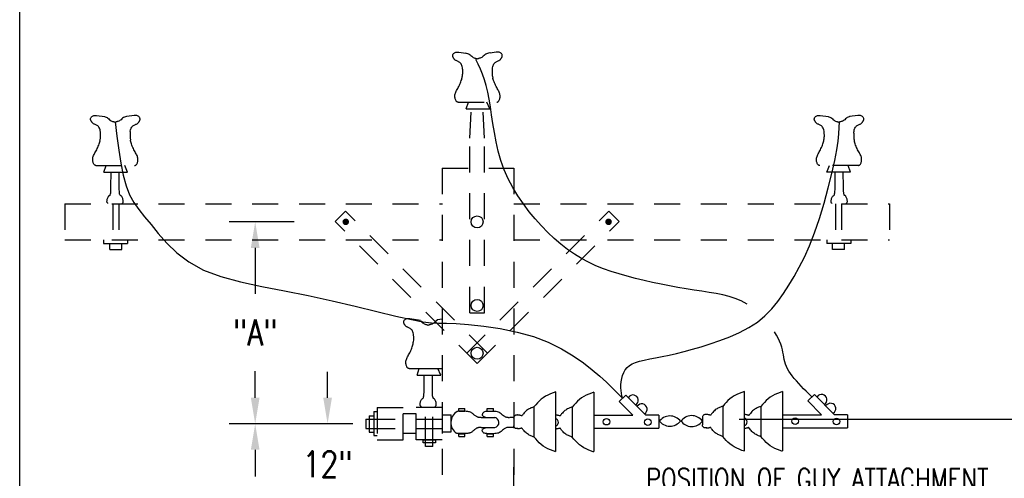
# Model space of a CAD drawing. Extents: x 0 to 7.1, y 0 to 9.85.
# Tile 2 of 6: x 0 to 4.73, y 2.63 to 4.83. Entities that reach past the tile are written whole.
import ezdxf

# ---------------------------------------------------------------- set-up
doc = ezdxf.new("R2010")
doc.units = 0
doc.header["$MEASUREMENT"] = 0
doc.linetypes.add('HIDDEN2', pattern=[0.1875, 0.125, -0.0625])
doc.layers.get('0').update_dxf_attribs({"color": 2, "linetype": 'CONTINUOUS'})
doc.layers.add('E-DETL', color=2, linetype='CONTINUOUS')
doc.layers.add('E-DETL-TEXT', color=3, linetype='CONTINUOUS')
doc.styles.add('ROMANS', font='ROMANS.SHX', dxfattribs={"width": 0.8})

msp = doc.modelspace()

# ---------------------------------------------------------------- linework, layer by layer
at = {"linetype": 'HIDDEN2'}
for centre, radius, start, end in [((1.9963, 4.5792), 0.1337, 347.9874, 4.135), ((0.2749, 4.2744), 0.1142, 346.4131, 8.3782), ((3.7696, 4.2732), 0.0989, 347.1229, 5.5076), ((4.1063, 4.2716), 0.0969, 172.2739, 195.4697)]:
    msp.add_arc(centre, radius, start, end, dxfattribs=at)
at = {"layer": 'E-DETL'}
for p, q in [((0, 0), (0, 9.8484)), ((3.4589, 2.9087), (4.9049, 2.9087)), ((2.3753, 2.5092), (2.3753, 2.6791))]:
    msp.add_line(p, q, dxfattribs=at)
at = {"layer": 'E-DETL', "linetype": 'HIDDEN2'}
for p, q in [((2.108, 4.4334), (2.2911, 4.4334)), ((2.146, 4.4011), (2.1569, 4.4328)), ((2.2599, 4.4011), (2.2465, 4.4337)), ((2.146, 4.4011), (2.2599, 4.4011)), ((2.1642, 4.26), (2.1722, 4.4011)), ((2.2345, 4.26), (2.2265, 4.4011)), ((2.1642, 3.4207), (2.1642, 4.26)), ((2.2345, 3.4207), (2.2345, 4.26)), ((0.3668, 4.1289), (0.5499, 4.1289)), ((0.4048, 4.0966), (0.4157, 4.1283)), ((0.5188, 4.0966), (0.5053, 4.1292)), ((4.0319, 4.1289), (3.8488, 4.1289)), ((3.8799, 4.0966), (3.8934, 4.1292)), ((3.9939, 4.0966), (3.983, 4.1283)), ((0.4048, 4.0966), (0.5188, 4.0966)), ((2.0306, 4.1164), (2.0306, 1.6316)), ((2.0306, 4.1164), (2.3753, 4.1164)), ((2.3753, 4.1164), (2.3753, 1.6316)), ((3.9939, 4.0966), (3.8799, 4.0966)), ((0.2178, 3.9441), (2.0323, 3.9441)), ((0.2178, 3.9441), (0.2178, 3.7718)), ((0.4475, 3.9441), (0.4475, 3.7718)), ((0.4762, 3.9441), (0.4762, 3.7718)), ((2.3754, 3.9441), (4.1809, 3.9441)), ((3.9225, 3.9441), (3.9225, 3.7718)), ((3.9512, 3.9441), (3.9512, 3.7718)), ((4.1809, 3.9441), (4.1809, 3.7718)), ((1.5169, 3.8588), (1.5666, 3.9086)), ((2.2491, 3.2261), (1.5666, 3.9086)), ((2.1496, 3.2261), (2.8321, 3.9086)), ((2.8321, 3.9086), (2.8818, 3.8588)), ((2.1993, 3.1764), (1.5169, 3.8588)), ((2.1993, 3.1764), (2.8818, 3.8588)), ((0.2178, 3.7718), (2.0323, 3.7718)), ((0.4034, 3.7718), (0.4034, 3.7537)), ((0.4034, 3.7537), (0.5182, 3.7537)), ((0.4328, 3.725), (0.4328, 3.7537)), ((0.4903, 3.725), (0.4903, 3.7537)), ((0.5182, 3.7718), (0.5182, 3.7537)), ((2.3754, 3.7718), (4.1809, 3.7718)), ((3.8805, 3.7718), (3.8805, 3.7537)), ((3.9953, 3.7537), (3.8805, 3.7537)), ((3.9084, 3.725), (3.9084, 3.7537)), ((3.9658, 3.725), (3.9658, 3.7537)), ((3.9953, 3.7718), (3.9953, 3.7537)), ((0.4328, 3.725), (0.4903, 3.725)), ((3.9658, 3.725), (3.9084, 3.725)), ((2.1642, 3.4207), (2.2345, 3.4207)), ((1.703, 2.9462), (1.703, 2.8307)), ((1.703, 2.9462), (1.7186, 2.9462)), ((1.7186, 2.966), (1.8436, 2.966)), ((1.7186, 2.966), (1.7186, 2.8098)), ((1.8436, 2.8098), (1.8436, 2.966)), ((1.9061, 2.8098), (1.9061, 2.966)), ((2.0311, 2.966), (1.9061, 2.966)), ((2.0311, 2.966), (2.0311, 2.8098)), ((1.9061, 2.9348), (1.8436, 2.9348)), ((1.9061, 2.841), (1.8436, 2.841)), ((1.703, 2.8307), (1.7186, 2.8307)), ((1.7186, 2.8098), (1.8436, 2.8098)), ((2.0311, 2.8098), (1.9061, 2.8098))]:
    msp.add_line(p, q, dxfattribs=at)
at = {"layer": 'E-DETL', "color": 4}
for p, q in [((1.8722, 3.153), (2.0306, 3.153)), ((1.9102, 3.1207), (1.9211, 3.1524)), ((2.0242, 3.1207), (2.0108, 3.1533)), ((1.9102, 3.1207), (2.0242, 3.1207)), ((2.5755, 3.0395), (2.5755, 2.754)), ((2.7608, 3.0395), (2.7608, 2.754)), ((3.4827, 3.0422), (3.4827, 2.7567)), ((3.668, 3.0422), (3.668, 2.7567)), ((2.882, 2.9943), (2.9133, 3.0255)), ((2.9483, 2.928), (2.882, 2.9943)), ((3.0108, 2.928), (2.9133, 3.0255)), ((3.7892, 2.997), (3.8204, 3.0283)), ((3.8555, 2.9307), (3.7892, 2.997)), ((3.918, 2.9307), (3.8204, 3.0283)), ((2.1105, 2.9475), (2.1105, 2.9607)), ((2.1105, 2.9607), (2.1405, 2.9607)), ((2.1105, 2.9475), (2.1405, 2.9475)), ((2.1405, 2.9475), (2.1405, 2.9607)), ((2.247, 2.9604), (2.2771, 2.9604)), ((2.247, 2.9471), (2.247, 2.9604)), ((2.247, 2.9471), (2.2771, 2.9471)), ((2.2771, 2.9471), (2.2771, 2.9604)), ((2.4724, 2.9683), (2.4724, 2.825)), ((2.6562, 2.9676), (2.6562, 2.8242)), ((3.3796, 2.971), (3.3796, 2.8277)), ((3.5633, 2.9703), (3.5633, 2.827)), ((1.6634, 2.9094), (1.6634, 2.8649)), ((1.6634, 2.9094), (1.68, 2.9094)), ((1.68, 2.9257), (1.68, 2.8477)), ((1.68, 2.9257), (1.703, 2.9257)), ((2.0311, 2.9303), (2.0738, 2.9303)), ((2.0738, 2.8478), (2.0738, 2.9303)), ((2.2185, 2.9171), (2.2406, 2.9171)), ((2.2406, 2.9171), (2.2852, 2.9171)), ((2.375, 2.9168), (2.3569, 2.9168)), ((2.3753, 2.9136), (2.3753, 2.8797)), ((2.7608, 2.928), (2.9483, 2.928)), ((3.0733, 2.928), (3.0108, 2.928)), ((3.0733, 2.928), (3.0733, 2.8655)), ((3.2824, 2.9164), (3.2824, 2.8824)), ((3.668, 2.9307), (3.8555, 2.9307)), ((3.9805, 2.9307), (3.918, 2.9307)), ((3.9805, 2.9307), (3.9805, 2.8682)), ((1.6634, 2.8649), (1.68, 2.8649)), ((1.68, 2.8477), (1.703, 2.8477)), ((2.0311, 2.8478), (2.0738, 2.8478)), ((2.2185, 2.8701), (2.2421, 2.8701)), ((2.2421, 2.8701), (2.2845, 2.8701)), ((2.3774, 2.8696), (2.3552, 2.8696)), ((2.7608, 2.8655), (3.0733, 2.8655)), ((3.668, 2.8682), (3.9805, 2.8682)), ((1.9505, 2.7785), (1.9505, 2.7955)), ((1.9868, 2.7785), (1.9868, 2.7955)), ((2.1105, 2.8395), (2.1405, 2.8395)), ((2.1105, 2.8263), (2.1105, 2.8395)), ((2.1105, 2.8263), (2.1405, 2.8263)), ((2.1405, 2.8263), (2.1405, 2.8395)), ((2.247, 2.8391), (2.2771, 2.8391)), ((2.247, 2.826), (2.247, 2.8391)), ((2.247, 2.826), (2.2771, 2.826)), ((2.2771, 2.826), (2.2771, 2.8391)), ((1.9868, 2.7785), (1.9505, 2.7785))]:
    msp.add_line(p, q, dxfattribs=at)
at = {"layer": 'E-DETL', "color": 4, "linetype": 'HIDDEN2'}
for p, q in [((1.9505, 2.7955), (1.9505, 2.966)), ((1.9868, 2.7955), (1.9868, 2.966)), ((1.68, 2.9094), (2.0311, 2.9094)), ((1.68, 2.8649), (2.0311, 2.8649))]:
    msp.add_line(p, q, dxfattribs=at)
at = {"layer": 'E-DETL', "linetype": 'HIDDEN2'}
for points in [[(2.1297, 4.5887), (2.1295, 4.5928), (2.1288, 4.5986), (2.1276, 4.604), (2.1261, 4.6088), (2.1242, 4.6132), (2.1219, 4.6171), (2.1193, 4.6204), (2.1164, 4.6231), (2.1134, 4.6254), (2.1103, 4.6273), (2.1072, 4.6289), (2.1042, 4.6302), (2.1014, 4.6315), (2.0988, 4.6327), (2.0964, 4.6338), (2.0943, 4.635), (2.0925, 4.6363), (2.0909, 4.6378), (2.0895, 4.6393), (2.0884, 4.6408), (2.0873, 4.6424), (2.0863, 4.644), (2.0853, 4.6456), (2.0843, 4.6472), (2.0835, 4.6489), (2.0828, 4.6507), (2.0822, 4.6527), (2.0819, 4.6549), (2.0818, 4.6573), (2.0822, 4.6598), (2.0829, 4.6623), (2.0841, 4.6647), (2.0859, 4.6668), (2.0881, 4.6688), (2.0908, 4.6704), (2.0937, 4.6718), (2.097, 4.6729), (2.1003, 4.6736), (2.1038, 4.674), (2.1073, 4.674), (2.1108, 4.6738), (2.1444, 4.6689)], [(2.1438, 4.6696), (2.1472, 4.669), (2.1522, 4.6677), (2.157, 4.6658), (2.1614, 4.6632), (2.1655, 4.66), (2.1693, 4.6567), (2.173, 4.6535), (2.1768, 4.6506), (2.1807, 4.6484), (2.1845, 4.6466), (2.1881, 4.6454), (2.1914, 4.6444), (2.1942, 4.6436), (2.1963, 4.6429), (2.1979, 4.6422), (2.1991, 4.6416), (2.2, 4.6411), (2.2008, 4.6405)], [(2.2612, 4.67), (2.2596, 4.6698), (2.2545, 4.669), (2.2494, 4.6677), (2.2446, 4.6658), (2.2402, 4.6632), (2.2362, 4.66), (2.2323, 4.6567), (2.2286, 4.6535), (2.2249, 4.6506), (2.221, 4.6484), (2.2172, 4.6466), (2.2135, 4.6454), (2.2102, 4.6444), (2.2075, 4.6436), (2.2053, 4.6429), (2.2037, 4.6422), (2.2025, 4.6416), (2.2016, 4.6411), (2.2008, 4.6405)], [(2.2724, 4.5945), (2.2729, 4.5986), (2.274, 4.604), (2.2756, 4.6088), (2.2775, 4.6132), (2.2798, 4.6171), (2.2824, 4.6204), (2.2852, 4.6231), (2.2883, 4.6254), (2.2914, 4.6273), (2.2945, 4.6289), (2.2975, 4.6302), (2.3003, 4.6315), (2.3029, 4.6327), (2.3052, 4.6338), (2.3073, 4.635), (2.3092, 4.6363), (2.3108, 4.6378), (2.3121, 4.6393), (2.3133, 4.6408), (2.3144, 4.6424), (2.3154, 4.644), (2.3164, 4.6456), (2.3173, 4.6472), (2.3182, 4.6489), (2.3189, 4.6507), (2.3195, 4.6527), (2.3198, 4.6549), (2.3198, 4.6573), (2.3195, 4.6598), (2.3188, 4.6623), (2.3175, 4.6647), (2.3158, 4.6668), (2.3135, 4.6688), (2.3109, 4.6704), (2.3079, 4.6718), (2.3047, 4.6729), (2.3013, 4.6736), (2.2978, 4.674), (2.2943, 4.674), (2.2909, 4.6738), (2.2614, 4.6695)], [(2.108, 4.4334), (2.1065, 4.4336), (2.1051, 4.4338), (2.1036, 4.4343), (2.1021, 4.435), (2.1007, 4.4362), (2.0991, 4.4379), (2.0976, 4.4402), (2.0962, 4.4429), (2.0949, 4.4459), (2.0938, 4.4493), (2.0929, 4.4529), (2.0924, 4.4567), (2.0921, 4.4607), (2.0922, 4.4647), (2.0927, 4.4688), (2.0936, 4.4729), (2.0949, 4.4771), (2.0965, 4.4813), (2.0985, 4.4855), (2.1007, 4.4899), (2.1031, 4.4945), (2.1058, 4.4992), (2.1085, 4.5041), (2.1113, 4.5091), (2.114, 4.5144), (2.1166, 4.5199), (2.119, 4.5255), (2.1213, 4.5312), (2.1232, 4.5367), (2.1249, 4.5422), (2.1262, 4.5474), (2.1273, 4.5525), (2.1273, 4.5529)], [(2.2937, 4.4334), (2.2952, 4.4336), (2.2966, 4.4338), (2.2981, 4.4343), (2.2995, 4.435), (2.301, 4.4362), (2.3025, 4.4379), (2.304, 4.4402), (2.3055, 4.4429), (2.3068, 4.4459), (2.3079, 4.4493), (2.3087, 4.4529), (2.3093, 4.4567), (2.3096, 4.4607), (2.3095, 4.4647), (2.309, 4.4688), (2.3081, 4.4729), (2.3068, 4.4771), (2.3051, 4.4813), (2.3032, 4.4855), (2.301, 4.4899), (2.2985, 4.4945), (2.2959, 4.4992), (2.2932, 4.5041), (2.2904, 4.5091), (2.2877, 4.5144), (2.2851, 4.5199), (2.2826, 4.5255), (2.2804, 4.5312), (2.2784, 4.5367), (2.2768, 4.5422), (2.2754, 4.5474), (2.2751, 4.5491)], [(0.388, 4.291), (0.3876, 4.2941), (0.3865, 4.2995), (0.3849, 4.3044), (0.383, 4.3088), (0.3807, 4.3126), (0.3781, 4.3159), (0.3752, 4.3187), (0.3722, 4.321), (0.3691, 4.3228), (0.366, 4.3244), (0.363, 4.3258), (0.3602, 4.327), (0.3576, 4.3282), (0.3552, 4.3294), (0.3531, 4.3306), (0.3513, 4.3319), (0.3497, 4.3333), (0.3483, 4.3348), (0.3472, 4.3364), (0.3461, 4.338), (0.3451, 4.3396), (0.3441, 4.3412), (0.3431, 4.3427), (0.3423, 4.3444), (0.3416, 4.3462), (0.341, 4.3482), (0.3407, 4.3505), (0.3407, 4.3529), (0.341, 4.3554), (0.3417, 4.3579), (0.3429, 4.3602), (0.3447, 4.3624), (0.3469, 4.3643), (0.3496, 4.366), (0.3525, 4.3674), (0.3558, 4.3684), (0.3592, 4.3691), (0.3626, 4.3695), (0.3661, 4.3696), (0.3696, 4.3694), (0.4089, 4.3636)], [(0.4082, 4.364), (0.4111, 4.3633), (0.4159, 4.3613), (0.4202, 4.3587), (0.4243, 4.3556), (0.4281, 4.3523), (0.4319, 4.349), (0.4356, 4.3462), (0.4395, 4.3439), (0.4433, 4.3422), (0.4469, 4.3409), (0.4502, 4.3399), (0.453, 4.3391), (0.4551, 4.3384), (0.4567, 4.3378), (0.4579, 4.3372), (0.4589, 4.3366), (0.4596, 4.3361)], [(0.5154, 4.3649), (0.5133, 4.3646), (0.5082, 4.3633), (0.5034, 4.3613), (0.499, 4.3587), (0.495, 4.3556), (0.4912, 4.3523), (0.4874, 4.349), (0.4837, 4.3462), (0.4798, 4.3439), (0.476, 4.3422), (0.4723, 4.3409), (0.4691, 4.3399), (0.4663, 4.3391), (0.4641, 4.3384), (0.4625, 4.3378), (0.4613, 4.3372), (0.4604, 4.3366), (0.4596, 4.3361)], [(0.5314, 4.2916), (0.5317, 4.2941), (0.5328, 4.2995), (0.5344, 4.3044), (0.5363, 4.3088), (0.5386, 4.3126), (0.5412, 4.3159), (0.5441, 4.3187), (0.5471, 4.321), (0.5502, 4.3228), (0.5533, 4.3244), (0.5563, 4.3258), (0.5591, 4.327), (0.5617, 4.3282), (0.564, 4.3294), (0.5662, 4.3306), (0.568, 4.3319), (0.5696, 4.3333), (0.5709, 4.3348), (0.5721, 4.3364), (0.5732, 4.338), (0.5742, 4.3396), (0.5752, 4.3412), (0.5761, 4.3427), (0.577, 4.3444), (0.5777, 4.3462), (0.5783, 4.3482), (0.5786, 4.3505), (0.5786, 4.3529), (0.5783, 4.3554), (0.5776, 4.3579), (0.5763, 4.3602), (0.5746, 4.3624), (0.5723, 4.3643), (0.5697, 4.366), (0.5667, 4.3674), (0.5635, 4.3684), (0.5601, 4.3691), (0.5566, 4.3695), (0.5531, 4.3696), (0.5497, 4.3694), (0.5144, 4.3642)], [(3.868, 4.2825), (3.8677, 4.2883), (3.867, 4.2941), (3.8659, 4.2995), (3.8643, 4.3044), (3.8624, 4.3088), (3.8601, 4.3126), (3.8575, 4.3159), (3.8546, 4.3187), (3.8516, 4.321), (3.8485, 4.3228), (3.8454, 4.3244), (3.8424, 4.3258), (3.8396, 4.327), (3.837, 4.3282), (3.8346, 4.3294), (3.8325, 4.3306), (3.8307, 4.3319), (3.8291, 4.3333), (3.8278, 4.3348), (3.8266, 4.3364), (3.8255, 4.338), (3.8245, 4.3396), (3.8235, 4.3412), (3.8226, 4.3427), (3.8217, 4.3444), (3.821, 4.3462), (3.8204, 4.3482), (3.8201, 4.3505), (3.8201, 4.3529), (3.8204, 4.3554), (3.8211, 4.3579), (3.8223, 4.3602), (3.8241, 4.3624), (3.8263, 4.3643), (3.829, 4.366), (3.832, 4.3674), (3.8352, 4.3684), (3.8386, 4.3691), (3.8421, 4.3695), (3.8456, 4.3696), (3.849, 4.3694), (3.8879, 4.3637)], [(3.8864, 4.3643), (3.8905, 4.3633), (3.8953, 4.3613), (3.8997, 4.3587), (3.9037, 4.3556), (3.9075, 4.3523), (3.9113, 4.349), (3.915, 4.3462), (3.9189, 4.3439), (3.9227, 4.3422), (3.9263, 4.3409), (3.9296, 4.3399), (3.9324, 4.3391), (3.9346, 4.3384), (3.9362, 4.3378), (3.9373, 4.3372), (3.9383, 4.3366), (3.9391, 4.3361)], [(3.9913, 4.3642), (3.9876, 4.3633), (3.9828, 4.3613), (3.9784, 4.3587), (3.9744, 4.3556), (3.9706, 4.3523), (3.9668, 4.349), (3.9631, 4.3462), (3.9592, 4.3439), (3.9554, 4.3422), (3.9518, 4.3409), (3.9485, 4.3399), (3.9457, 4.3391), (3.9436, 4.3384), (3.942, 4.3378), (3.9408, 4.3372), (3.9398, 4.3366), (3.9391, 4.3361)], [(4.0102, 4.2844), (4.0104, 4.2883), (4.0111, 4.2941), (4.0122, 4.2995), (4.0138, 4.3044), (4.0157, 4.3088), (4.018, 4.3126), (4.0206, 4.3159), (4.0235, 4.3187), (4.0265, 4.321), (4.0296, 4.3228), (4.0327, 4.3244), (4.0357, 4.3258), (4.0385, 4.327), (4.0411, 4.3282), (4.0435, 4.3294), (4.0456, 4.3306), (4.0474, 4.3319), (4.049, 4.3333), (4.0503, 4.3348), (4.0515, 4.3364), (4.0526, 4.338), (4.0536, 4.3396), (4.0546, 4.3412), (4.0555, 4.3427), (4.0564, 4.3444), (4.0571, 4.3462), (4.0577, 4.3482), (4.058, 4.3505), (4.058, 4.3529), (4.0577, 4.3554), (4.057, 4.3579), (4.0558, 4.3602), (4.054, 4.3624), (4.0518, 4.3643), (4.0491, 4.366), (4.0461, 4.3674), (4.0429, 4.3684), (4.0395, 4.3691), (4.036, 4.3695), (4.0325, 4.3696), (4.0291, 4.3694), (3.989, 4.3635)], [(0.3668, 4.1289), (0.3653, 4.1291), (0.3639, 4.1294), (0.3624, 4.1298), (0.361, 4.1306), (0.3595, 4.1318), (0.3579, 4.1335), (0.3564, 4.1357), (0.355, 4.1384), (0.3537, 4.1415), (0.3526, 4.1448), (0.3517, 4.1485), (0.3512, 4.1523), (0.3509, 4.1562), (0.351, 4.1603), (0.3515, 4.1644), (0.3524, 4.1685), (0.3537, 4.1726), (0.3553, 4.1768), (0.3573, 4.1811), (0.3595, 4.1855), (0.3619, 4.19), (0.3646, 4.1947), (0.3673, 4.1996), (0.3701, 4.2047), (0.3728, 4.21), (0.3754, 4.2154), (0.3778, 4.2211), (0.3801, 4.2267), (0.382, 4.2323), (0.3837, 4.2377), (0.385, 4.243), (0.3861, 4.2481)], [(0.5525, 4.1289), (0.554, 4.1291), (0.5554, 4.1294), (0.5569, 4.1298), (0.5583, 4.1306), (0.5598, 4.1318), (0.5613, 4.1335), (0.5628, 4.1357), (0.5643, 4.1384), (0.5656, 4.1415), (0.5667, 4.1448), (0.5675, 4.1485), (0.5681, 4.1523), (0.5684, 4.1562), (0.5683, 4.1603), (0.5678, 4.1644), (0.5669, 4.1685), (0.5656, 4.1726), (0.564, 4.1768), (0.562, 4.1811), (0.5598, 4.1855), (0.5573, 4.19), (0.5547, 4.1947), (0.552, 4.1996), (0.5492, 4.2047), (0.5465, 4.21), (0.5439, 4.2154), (0.5414, 4.2211), (0.5392, 4.2267), (0.5372, 4.2323), (0.5356, 4.2377), (0.5342, 4.243), (0.5332, 4.2481), (0.5329, 4.2501)], [(3.8462, 4.1289), (3.8447, 4.1291), (3.8433, 4.1294), (3.8418, 4.1298), (3.8404, 4.1306), (3.8389, 4.1318), (3.8374, 4.1335), (3.8358, 4.1357), (3.8344, 4.1384), (3.8331, 4.1415), (3.832, 4.1448), (3.8311, 4.1485), (3.8306, 4.1523), (3.8303, 4.1562), (3.8304, 4.1603), (3.8309, 4.1644), (3.8318, 4.1685), (3.8331, 4.1726), (3.8347, 4.1768), (3.8367, 4.1811), (3.8389, 4.1855), (3.8414, 4.19), (3.844, 4.1947), (3.8467, 4.1996), (3.8495, 4.2047), (3.8522, 4.21), (3.8548, 4.2154), (3.8572, 4.2211), (3.8595, 4.2267), (3.8615, 4.2323), (3.8631, 4.2377), (3.8645, 4.243), (3.8655, 4.2481), (3.8659, 4.2511)], [(4.0319, 4.1289), (4.0334, 4.1291), (4.0348, 4.1294), (4.0363, 4.1298), (4.0377, 4.1306), (4.0392, 4.1318), (4.0407, 4.1335), (4.0423, 4.1357), (4.0437, 4.1384), (4.045, 4.1415), (4.0461, 4.1448), (4.047, 4.1485), (4.0475, 4.1523), (4.0478, 4.1562), (4.0477, 4.1603), (4.0472, 4.1644), (4.0463, 4.1685), (4.045, 4.1726), (4.0434, 4.1768), (4.0414, 4.1811), (4.0392, 4.1855), (4.0367, 4.19), (4.0341, 4.1947), (4.0314, 4.1996), (4.0286, 4.2047), (4.0259, 4.21), (4.0233, 4.2154), (4.0209, 4.2211), (4.0186, 4.2267), (4.0166, 4.2323), (4.015, 4.2377), (4.0137, 4.243), (4.0129, 4.2465)], [(0.424, 3.9463), (0.4231, 3.9474), (0.4221, 3.9486), (0.4213, 3.9499), (0.4205, 3.9514), (0.42, 3.9531), (0.4197, 3.9551), (0.4196, 3.9575), (0.4198, 3.9601), (0.4203, 3.9631), (0.4211, 3.9663), (0.4221, 3.9698), (0.4233, 3.9734), (0.4247, 3.9767), (0.4262, 3.9796), (0.4277, 3.9818), (0.4292, 3.9832), (0.4307, 3.984), (0.4321, 3.9846), (0.4334, 3.9853), (0.4346, 3.9866), (0.4357, 3.9888), (0.4366, 3.9922), (0.4374, 3.9974), (0.438, 4.0046), (0.4385, 4.0143), (0.4388, 4.0268), (0.4396, 4.0966)], [(0.4932, 3.946), (0.4942, 3.9471), (0.4951, 3.9483), (0.496, 3.9496), (0.4967, 3.9511), (0.4972, 3.9528), (0.4975, 3.9548), (0.4976, 3.9572), (0.4974, 3.9598), (0.4969, 3.9628), (0.4962, 3.966), (0.4952, 3.9695), (0.4939, 3.9731), (0.4925, 3.9764), (0.491, 3.9793), (0.4895, 3.9815), (0.488, 3.9829), (0.4866, 3.9837), (0.4852, 3.9843), (0.4839, 3.985), (0.4827, 3.9863), (0.4816, 3.9885), (0.4806, 3.9919), (0.4799, 3.9971), (0.4792, 4.0043), (0.4787, 4.014), (0.4784, 4.0265), (0.4777, 4.0966)], [(3.9055, 3.946), (3.9045, 3.9471), (3.9036, 3.9483), (3.9027, 3.9496), (3.902, 3.9511), (3.9015, 3.9528), (3.9012, 3.9548), (3.9011, 3.9572), (3.9013, 3.9598), (3.9018, 3.9628), (3.9025, 3.966), (3.9035, 3.9695), (3.9048, 3.9731), (3.9062, 3.9764), (3.9076, 3.9793), (3.9092, 3.9815), (3.9107, 3.9829), (3.9121, 3.9837), (3.9135, 3.9843), (3.9148, 3.985), (3.916, 3.9863), (3.9171, 3.9885), (3.918, 3.9919), (3.9188, 3.9971), (3.9195, 4.0043), (3.92, 4.014), (3.9203, 4.0265), (3.921, 4.0966)], [(3.9747, 3.9463), (3.9756, 3.9474), (3.9766, 3.9486), (3.9774, 3.9499), (3.9782, 3.9514), (3.9787, 3.9531), (3.979, 3.9551), (3.979, 3.9575), (3.9788, 3.9601), (3.9784, 3.9631), (3.9776, 3.9663), (3.9766, 3.9698), (3.9754, 3.9734), (3.974, 3.9767), (3.9725, 3.9796), (3.971, 3.9818), (3.9695, 3.9832), (3.968, 3.984), (3.9666, 3.9846), (3.9653, 3.9853), (3.9641, 3.9866), (3.963, 3.9888), (3.9621, 3.9922), (3.9613, 3.9974), (3.9607, 4.0046), (3.9602, 4.0143), (3.9599, 4.0268), (3.9591, 4.0966)]]:
    msp.add_lwpolyline(points, dxfattribs=at)
at = {"layer": 'E-DETL'}
for points in [[(3.4972, 3.4624), (3.4691, 3.4781), (3.4404, 3.4902), (3.4108, 3.4995), (3.3801, 3.5069), (3.3479, 3.5131), (3.3141, 3.5188), (3.2788, 3.5244), (3.2421, 3.53), (3.204, 3.536), (3.1648, 3.5426), (3.1246, 3.55), (3.0837, 3.5581), (3.0426, 3.5669), (3.0015, 3.5763), (2.9608, 3.5861), (2.921, 3.5963), (2.8819, 3.6072), (2.8438, 3.619), (2.8065, 3.6321), (2.7702, 3.6469), (2.7348, 3.6635), (2.7002, 3.6821), (2.6665, 3.7028), (2.6335, 3.7255), (2.6013, 3.7505), (2.5696, 3.7776), (2.5387, 3.8069), (2.5083, 3.8382), (2.4787, 3.8716), (2.4498, 3.9068), (2.4217, 3.9439), (2.3948, 3.9827), (2.37, 4.023), (2.3476, 4.0649), (2.3284, 4.1082), (2.3128, 4.1527), (2.3003, 4.1978), (2.2902, 4.2429), (2.2821, 4.2873), (2.2752, 4.3304), (2.2689, 4.3716), (2.2629, 4.4106), (2.2568, 4.4472), (2.2502, 4.4813), (2.2428, 4.5127), (2.2343, 4.5412), (2.2248, 4.5675), (2.2146, 4.5921), (2.2041, 4.6157), (2.1935, 4.6389)], [(0.4597, 4.3381), (0.4675, 4.2698), (0.4759, 4.2032), (0.4856, 4.1401), (0.4972, 4.0822), (0.5114, 4.0314), (0.5286, 3.9885), (0.549, 3.9514), (0.5729, 3.9171), (0.6003, 3.8826), (0.6313, 3.8449), (0.6663, 3.8021), (0.7071, 3.7559), (0.7556, 3.7093), (0.8138, 3.6651), (0.8838, 3.6262), (0.9668, 3.5947), (1.0611, 3.5689), (1.1642, 3.5467), (1.2738, 3.5257), (1.3872, 3.5035), (1.5018, 3.4787), (1.6132, 3.4526), (1.717, 3.4274), (1.8085, 3.4052), (1.8831, 3.3883), (1.9383, 3.378), (1.9797, 3.373), (2.015, 3.3712), (2.0517, 3.3706), (2.0976, 3.369), (2.1582, 3.3647), (2.2307, 3.3569), (2.31, 3.3449), (2.3913, 3.3283), (2.4697, 3.3065), (2.5409, 3.2792), (2.6045, 3.2479), (2.6608, 3.2142), (2.7102, 3.1799), (2.7529, 3.1468), (2.7894, 3.116), (2.8209, 3.0875), (2.8486, 3.0607), (2.8737, 3.035), (2.8977, 3.0099)], [(2.8977, 3.0099), (2.8953, 3.0221), (2.8932, 3.0344), (2.8915, 3.0471), (2.8906, 3.0604), (2.8906, 3.0743), (2.8918, 3.089), (2.8944, 3.1041), (2.8983, 3.1189), (2.9038, 3.1331), (2.911, 3.1459), (2.92, 3.1571), (2.9311, 3.1667), (2.9447, 3.175), (2.961, 3.1821), (2.9803, 3.1883), (3.0029, 3.1938), (3.0287, 3.1989), (3.0572, 3.2042), (3.0883, 3.21), (3.1216, 3.2168), (3.157, 3.2247), (3.1944, 3.2341), (3.234, 3.2451), (3.2758, 3.2575), (3.32, 3.2717), (3.3664, 3.2877), (3.4138, 3.3058), (3.4606, 3.3263), (3.5053, 3.3497), (3.5465, 3.3763), (3.5829, 3.4063), (3.6153, 3.4394), (3.6445, 3.4753), (3.6715, 3.5134), (3.6973, 3.5534), (3.7228, 3.5951), (3.7479, 3.6397), (3.7728, 3.6885), (3.7973, 3.743), (3.8214, 3.8045), (3.8449, 3.8736), (3.8672, 3.947), (3.8875, 4.0207), (3.9049, 4.0907), (3.9188, 4.1529), (3.9286, 4.2043), (3.9349, 4.2462), (3.9385, 4.2809), (3.9404, 4.3109), (3.9415, 4.3385)], [(3.8069, 3.0185), (3.7941, 3.031), (3.7814, 3.0435), (3.7689, 3.056), (3.7568, 3.0684), (3.7451, 3.0807), (3.7339, 3.093), (3.7234, 3.1051), (3.7138, 3.1171), (3.7052, 3.129), (3.6976, 3.1406), (3.6914, 3.1521), (3.6862, 3.1633), (3.6821, 3.1745), (3.6787, 3.1856), (3.676, 3.1968), (3.6737, 3.208), (3.6716, 3.2194), (3.6694, 3.2312), (3.6667, 3.2434), (3.6633, 3.2562), (3.6588, 3.2696), (3.6532, 3.2837), (3.6464, 3.2984), (3.6381, 3.3138), (3.6282, 3.3297)]]:
    msp.add_lwpolyline(points, dxfattribs=at)
at = {"layer": 'E-DETL', "const_width": 0.0156}
for points in [[(1.5597, 3.8579, 1), (1.5753, 3.8579, 1)], [(2.8233, 3.8579, 1), (2.839, 3.8579, 1)]]:
    msp.add_lwpolyline(points, format="xyb", close=True, dxfattribs=at)
at = {"layer": 'E-DETL', "color": 4}
for points in [[(1.8936, 3.3135), (1.893, 3.3182), (1.8919, 3.3236), (1.8904, 3.3285), (1.8884, 3.3329), (1.8861, 3.3367), (1.8835, 3.34), (1.8807, 3.3428), (1.8776, 3.3451), (1.8745, 3.3469), (1.8714, 3.3485), (1.8684, 3.3499), (1.8656, 3.3511), (1.863, 3.3523), (1.8607, 3.3535), (1.8586, 3.3547), (1.8567, 3.356), (1.8552, 3.3574), (1.8538, 3.3589), (1.8526, 3.3605), (1.8516, 3.3621), (1.8505, 3.3637), (1.8495, 3.3652), (1.8486, 3.3668), (1.8477, 3.3685), (1.847, 3.3703), (1.8465, 3.3723), (1.8461, 3.3746), (1.8461, 3.377), (1.8464, 3.3795), (1.8472, 3.3819), (1.8484, 3.3843), (1.8501, 3.3865), (1.8524, 3.3884), (1.855, 3.3901), (1.858, 3.3915), (1.8612, 3.3925), (1.8646, 3.3932), (1.8681, 3.3936), (1.8716, 3.3937), (1.875, 3.3935), (1.9264, 3.3859)], [(1.9261, 3.3825), (1.9297, 3.3797), (1.9336, 3.3764), (1.9373, 3.3731), (1.9411, 3.3703), (1.9449, 3.368), (1.9487, 3.3663), (1.9524, 3.365), (1.9557, 3.364), (1.9584, 3.3632), (1.9606, 3.3625), (1.9622, 3.3619), (1.9634, 3.3613), (1.9643, 3.3607), (1.9651, 3.3602)], [(2.0089, 3.3872), (1.9956, 3.3754), (1.9937, 3.3739), (1.9919, 3.3724), (1.9901, 3.371), (1.9882, 3.3697), (1.9863, 3.3686), (1.9845, 3.3676), (1.9826, 3.3668), (1.9807, 3.366), (1.979, 3.3654), (1.9772, 3.3648), (1.9756, 3.3643), (1.9741, 3.3639), (1.9727, 3.3635), (1.9715, 3.3631), (1.9704, 3.3628), (1.9694, 3.3625), (1.9686, 3.3622), (1.9679, 3.3618), (1.9673, 3.3616), (1.9668, 3.3613), (1.9663, 3.361), (1.9659, 3.3607), (1.9655, 3.3604), (1.9651, 3.3602)], [(2.0306, 3.3903), (2.0089, 3.3872)], [(1.8722, 3.153), (1.8708, 3.1532), (1.8693, 3.1535), (1.8679, 3.1539), (1.8664, 3.1547), (1.8649, 3.1558), (1.8634, 3.1576), (1.8619, 3.1598), (1.8604, 3.1625), (1.8591, 3.1656), (1.858, 3.1689), (1.8572, 3.1726), (1.8566, 3.1764), (1.8564, 3.1803), (1.8565, 3.1844), (1.857, 3.1885), (1.8579, 3.1926), (1.8591, 3.1967), (1.8608, 3.2009), (1.8627, 3.2052), (1.8649, 3.2096), (1.8674, 3.2141), (1.87, 3.2188), (1.8728, 3.2237), (1.8755, 3.2288), (1.8782, 3.2341), (1.8808, 3.2395), (1.8833, 3.2452), (1.8855, 3.2508), (1.8875, 3.2564), (1.8892, 3.2618), (1.8905, 3.2671), (1.8915, 3.2722), (1.8923, 3.2773), (1.8929, 3.2826), (1.893, 3.2833)], [(1.9332, 2.966), (1.9285, 2.9715), (1.9276, 2.9727), (1.9267, 2.974), (1.926, 2.9755), (1.9254, 2.9772), (1.9251, 2.9792), (1.9251, 2.9816), (1.9253, 2.9842), (1.9258, 2.9872), (1.9265, 2.9904), (1.9275, 2.9939), (1.9288, 2.9975), (1.9301, 3.0008), (1.9316, 3.0037), (1.9332, 3.0059), (1.9347, 3.0073), (1.9361, 3.0081), (1.9375, 3.0087), (1.9388, 3.0094), (1.94, 3.0107), (1.9411, 3.0129), (1.942, 3.0163), (1.9428, 3.0215), (1.9435, 3.0287), (1.944, 3.0384), (1.9442, 3.1207)], [(1.9952, 2.966), (1.9996, 2.9712), (2.0006, 2.9724), (2.0014, 2.9737), (2.0022, 2.9751), (2.0027, 2.9769), (2.003, 2.9789), (2.003, 2.9813), (2.0028, 2.9839), (2.0024, 2.9869), (2.0016, 2.9901), (2.0006, 2.9936), (1.9994, 2.9972), (1.998, 3.0005), (1.9965, 3.0034), (1.995, 3.0056), (1.9935, 3.007), (1.992, 3.0078), (1.9906, 3.0084), (1.9893, 3.0091), (1.9881, 3.0104), (1.987, 3.0126), (1.9861, 3.016), (1.9853, 3.0212), (1.9847, 3.0284), (1.9842, 3.0381), (1.9839, 3.1207)], [(2.5771, 3.0402), (2.5644, 3.0355), (2.5519, 3.0306), (2.5398, 3.0252), (2.5282, 3.0193), (2.5173, 3.0126), (2.5073, 3.0049), (2.498, 2.9965), (2.4892, 2.9874), (2.4807, 2.978), (2.4724, 2.9683)], [(2.7608, 3.0395), (2.7482, 3.0348), (2.7357, 3.0298), (2.7236, 3.0245), (2.712, 3.0186), (2.7011, 3.0118), (2.6911, 3.0042), (2.6817, 2.9957), (2.6729, 2.9867), (2.6645, 2.9772), (2.6562, 2.9676)], [(3.4842, 3.043), (3.4715, 3.0382), (3.4591, 3.0333), (3.447, 3.028), (3.4354, 3.022), (3.4245, 3.0153), (3.4144, 3.0077), (3.4051, 2.9992), (3.3963, 2.9901), (3.3878, 2.9807), (3.3796, 2.971)], [(3.668, 3.0422), (3.6553, 3.0375), (3.6428, 3.0326), (3.6307, 3.0272), (3.6191, 3.0213), (3.6082, 3.0146), (3.5982, 3.0069), (3.5889, 2.9985), (3.5801, 2.9894), (3.5716, 2.9799), (3.5633, 2.9703)], [(2.2185, 2.9171), (2.2169, 2.9171), (2.2152, 2.9171), (2.2135, 2.9171), (2.2117, 2.9172), (2.2098, 2.9173), (2.2079, 2.9177), (2.2057, 2.9181), (2.2035, 2.9187), (2.2012, 2.9195), (2.1988, 2.9205), (2.1964, 2.9217), (2.1939, 2.9232), (2.1913, 2.9248), (2.1887, 2.9267), (2.1862, 2.9288), (2.1836, 2.931), (2.181, 2.9334), (2.1783, 2.9358), (2.1756, 2.9381), (2.1728, 2.9401), (2.1698, 2.9418), (2.1666, 2.9433), (2.1631, 2.9444), (2.1593, 2.9453), (2.1552, 2.946), (2.1507, 2.9466), (2.1458, 2.9469), (2.1406, 2.9472), (2.1351, 2.9473), (2.1293, 2.9474), (2.1235, 2.9474), (2.1177, 2.9473), (2.1121, 2.9472), (2.1071, 2.9469), (2.1028, 2.9464)], [(2.3552, 2.9167), (2.3529, 2.9166), (2.3505, 2.9166), (2.348, 2.9167), (2.3453, 2.917), (2.3425, 2.9176), (2.3393, 2.9186), (2.336, 2.9198), (2.3325, 2.9215), (2.3289, 2.9236), (2.3253, 2.9262), (2.3218, 2.9292), (2.3182, 2.9325), (2.3145, 2.9358), (2.3105, 2.9389), (2.3063, 2.9415), (2.3017, 2.9434), (2.2966, 2.9448), (2.2909, 2.9457), (2.2845, 2.9463), (2.2773, 2.9466), (2.2693, 2.9469), (2.261, 2.947), (2.2528, 2.9469), (2.2454, 2.9465), (2.2393, 2.9459), (2.2348, 2.9449), (2.2317, 2.9436), (2.2296, 2.942), (2.2281, 2.9402), (2.227, 2.9382), (2.2257, 2.936), (2.2246, 2.9338), (2.2239, 2.9315), (2.2237, 2.9293), (2.2243, 2.9272), (2.2259, 2.9252), (2.2284, 2.9234), (2.2315, 2.9217), (2.2351, 2.92), (2.2388, 2.9184)], [(2.4724, 2.9683), (2.4689, 2.9671), (2.4654, 2.9659), (2.4617, 2.9646), (2.458, 2.9631), (2.4541, 2.9613), (2.45, 2.9593), (2.4457, 2.9569), (2.4414, 2.9542), (2.4371, 2.9511), (2.4329, 2.9475), (2.4288, 2.9435), (2.4251, 2.9394), (2.4217, 2.9354), (2.4189, 2.9318), (2.4168, 2.929), (2.4155, 2.927), (2.4147, 2.9259), (2.4141, 2.9255), (2.4135, 2.9255), (2.4124, 2.9259), (2.4108, 2.9264), (2.4087, 2.927), (2.4062, 2.9277), (2.4037, 2.9283), (2.4013, 2.9288), (2.3992, 2.9291), (2.3973, 2.9294), (2.3956, 2.9295), (2.3941, 2.9296), (2.3926, 2.9296)], [(2.6562, 2.9676), (2.6527, 2.9664), (2.6491, 2.9652), (2.6455, 2.9638), (2.6417, 2.9623), (2.6378, 2.9606), (2.6337, 2.9585), (2.6295, 2.9562), (2.6252, 2.9534), (2.6209, 2.9503), (2.6167, 2.9468), (2.6126, 2.9428), (2.6088, 2.9387), (2.6055, 2.9347), (2.6027, 2.9311), (2.6006, 2.9282), (2.5993, 2.9263), (2.5985, 2.9252), (2.5979, 2.9247), (2.5973, 2.9248), (2.5962, 2.9252), (2.5946, 2.9257), (2.5924, 2.9263), (2.59, 2.9269), (2.5875, 2.9275), (2.585, 2.928), (2.5829, 2.9284), (2.5811, 2.9286), (2.5794, 2.9288), (2.5778, 2.9288), (2.5763, 2.9289)], [(3.3796, 2.971), (3.3761, 2.9699), (3.3725, 2.9686), (3.3689, 2.9673), (3.3651, 2.9658), (3.3612, 2.964), (3.3571, 2.962), (3.3529, 2.9596), (3.3486, 2.9569), (3.3443, 2.9538), (3.34, 2.9502), (3.336, 2.9463), (3.3322, 2.9421), (3.3289, 2.9381), (3.3261, 2.9346), (3.324, 2.9317), (3.3226, 2.9297), (3.3219, 2.9286), (3.3213, 2.9282), (3.3206, 2.9283), (3.3196, 2.9286), (3.3179, 2.9292), (3.3158, 2.9298), (3.3134, 2.9304), (3.3108, 2.931), (3.3084, 2.9315), (3.3063, 2.9319), (3.3044, 2.9321), (3.3028, 2.9322), (3.3012, 2.9323), (3.2997, 2.9323)], [(3.5633, 2.9703), (3.5598, 2.9691), (3.5563, 2.9679), (3.5526, 2.9666), (3.5489, 2.965), (3.545, 2.9633), (3.5409, 2.9613), (3.5366, 2.9589), (3.5323, 2.9562), (3.528, 2.953), (3.5238, 2.9495), (3.5197, 2.9455), (3.516, 2.9414), (3.5126, 2.9374), (3.5098, 2.9338), (3.5077, 2.9309), (3.5064, 2.929), (3.5056, 2.9279), (3.505, 2.9275), (3.5044, 2.9275), (3.5034, 2.9279), (3.5017, 2.9284), (3.4996, 2.929), (3.4971, 2.9297), (3.4946, 2.9303), (3.4922, 2.9308), (3.4901, 2.9311), (3.4882, 2.9313), (3.4865, 2.9315), (3.485, 2.9316), (3.4835, 2.9316)], [(2.3956, 2.9288), (2.3926, 2.9289), (2.3896, 2.9289), (2.3868, 2.9286), (2.3842, 2.9281), (2.3819, 2.9271), (2.3799, 2.9256), (2.3783, 2.9238), (2.377, 2.9218), (2.376, 2.9199), (2.3754, 2.9182), (2.375, 2.9168), (2.3748, 2.9157), (2.3749, 2.9149), (2.3751, 2.9142), (2.3753, 2.9136)], [(3.3027, 2.9316), (3.2997, 2.9316), (3.2967, 2.9316), (3.2939, 2.9313), (3.2913, 2.9308), (3.289, 2.9298), (3.287, 2.9283), (3.2854, 2.9265), (3.2841, 2.9246), (3.2832, 2.9226), (3.2825, 2.9209), (3.2821, 2.9195), (3.282, 2.9184), (3.282, 2.9176), (3.2822, 2.9169), (3.2824, 2.9164)], [(2.2185, 2.8701), (2.217, 2.8701), (2.2155, 2.8701), (2.214, 2.8701), (2.2124, 2.8701), (2.2108, 2.87), (2.2091, 2.8697), (2.2073, 2.8694), (2.2054, 2.869), (2.2034, 2.8684), (2.2013, 2.8677), (2.1991, 2.8668), (2.1969, 2.8658), (2.1946, 2.8646), (2.1923, 2.8632), (2.19, 2.8616), (2.1877, 2.8597), (2.1854, 2.8577), (2.1832, 2.8557), (2.1808, 2.8536), (2.1784, 2.8515), (2.176, 2.8495), (2.1734, 2.8476), (2.1707, 2.8459), (2.1679, 2.8445), (2.1648, 2.8432), (2.1617, 2.8423), (2.1582, 2.8416), (2.1545, 2.841), (2.1505, 2.8407), (2.1461, 2.8404), (2.1414, 2.8401), (2.1364, 2.8399), (2.1311, 2.8398), (2.1259, 2.8398), (2.1206, 2.8398), (2.1155, 2.8399), (2.1107, 2.8401), (2.1064, 2.8404), (2.1026, 2.8409), (2.0995, 2.8414)], [(2.3552, 2.8696), (2.3529, 2.8697), (2.3505, 2.8697), (2.348, 2.8695), (2.3453, 2.8692), (2.3425, 2.8686), (2.3393, 2.8677), (2.336, 2.8664), (2.3325, 2.8647), (2.3289, 2.8626), (2.3253, 2.8601), (2.3218, 2.857), (2.3182, 2.8537), (2.3145, 2.8504), (2.3105, 2.8474), (2.3063, 2.8448), (2.3017, 2.8428), (2.2966, 2.8415), (2.2909, 2.8405), (2.2845, 2.84), (2.2773, 2.8396), (2.2693, 2.8394), (2.261, 2.8393), (2.2528, 2.8394), (2.2454, 2.8397), (2.2393, 2.8404), (2.2348, 2.8413), (2.2317, 2.8427), (2.2296, 2.8442), (2.2281, 2.8461), (2.227, 2.8481), (2.2257, 2.8502), (2.2246, 2.8525), (2.2239, 2.8547), (2.2237, 2.857), (2.2243, 2.8591), (2.2259, 2.861), (2.2284, 2.8629), (2.2315, 2.8646), (2.2351, 2.8663), (2.2388, 2.8679)], [(2.3956, 2.8645), (2.3926, 2.8644), (2.3896, 2.8644), (2.3868, 2.8647), (2.3842, 2.8652), (2.3819, 2.8662), (2.3799, 2.8677), (2.3783, 2.8695), (2.377, 2.8714), (2.376, 2.8734), (2.3754, 2.8751), (2.375, 2.8765), (2.3748, 2.8776), (2.3749, 2.8784), (2.3751, 2.8791), (2.3753, 2.8797)], [(2.4724, 2.824), (2.4689, 2.8252), (2.4654, 2.8264), (2.4617, 2.8277), (2.458, 2.8293), (2.4541, 2.831), (2.45, 2.833), (2.4457, 2.8354), (2.4414, 2.8381), (2.4371, 2.8413), (2.4329, 2.8448), (2.4288, 2.8488), (2.4251, 2.8529), (2.4217, 2.8569), (2.4189, 2.8605), (2.4168, 2.8634), (2.4155, 2.8653), (2.4147, 2.8664), (2.4141, 2.8668), (2.4135, 2.8668), (2.4124, 2.8664), (2.4108, 2.8659), (2.4087, 2.8653), (2.4062, 2.8646), (2.4037, 2.864), (2.4013, 2.8635), (2.3992, 2.8632), (2.3973, 2.863), (2.3956, 2.8628), (2.3941, 2.8627), (2.3926, 2.8627)], [(2.6562, 2.8233), (2.6527, 2.8244), (2.6491, 2.8257), (2.6455, 2.827), (2.6417, 2.8285), (2.6378, 2.8303), (2.6337, 2.8323), (2.6295, 2.8347), (2.6252, 2.8374), (2.6209, 2.8405), (2.6167, 2.8441), (2.6126, 2.848), (2.6088, 2.8522), (2.6055, 2.8562), (2.6027, 2.8597), (2.6006, 2.8626), (2.5993, 2.8646), (2.5985, 2.8657), (2.5979, 2.8661), (2.5973, 2.866), (2.5962, 2.8657), (2.5946, 2.8651), (2.5924, 2.8645), (2.59, 2.8639), (2.5875, 2.8633), (2.585, 2.8628), (2.5829, 2.8624), (2.5811, 2.8622), (2.5794, 2.8621), (2.5778, 2.862), (2.5763, 2.862)], [(3.3027, 2.8672), (3.2997, 2.8671), (3.2967, 2.8671), (3.2939, 2.8674), (3.2913, 2.868), (3.289, 2.8689), (3.287, 2.8704), (3.2854, 2.8722), (3.2841, 2.8742), (3.2832, 2.8761), (3.2825, 2.8778), (3.2821, 2.8792), (3.282, 2.8803), (3.282, 2.8811), (3.2822, 2.8818), (3.2824, 2.8824)], [(3.3796, 2.8267), (3.3761, 2.8279), (3.3725, 2.8291), (3.3689, 2.8305), (3.3651, 2.832), (3.3612, 2.8337), (3.3571, 2.8358), (3.3529, 2.8381), (3.3486, 2.8409), (3.3443, 2.844), (3.34, 2.8475), (3.336, 2.8515), (3.3322, 2.8556), (3.3289, 2.8596), (3.3261, 2.8632), (3.324, 2.8661), (3.3226, 2.868), (3.3219, 2.8691), (3.3213, 2.8696), (3.3206, 2.8695), (3.3196, 2.8691), (3.3179, 2.8686), (3.3158, 2.868), (3.3134, 2.8674), (3.3108, 2.8668), (3.3084, 2.8663), (3.3063, 2.8659), (3.3044, 2.8657), (3.3028, 2.8655), (3.3012, 2.8655), (3.2997, 2.8654)], [(3.5633, 2.826), (3.5598, 2.8272), (3.5563, 2.8284), (3.5526, 2.8297), (3.5489, 2.8312), (3.545, 2.833), (3.5409, 2.835), (3.5366, 2.8374), (3.5323, 2.8401), (3.528, 2.8432), (3.5238, 2.8468), (3.5197, 2.8508), (3.516, 2.8549), (3.5126, 2.8589), (3.5098, 2.8625), (3.5077, 2.8653), (3.5064, 2.8673), (3.5056, 2.8684), (3.505, 2.8688), (3.5044, 2.8688), (3.5034, 2.8684), (3.5017, 2.8679), (3.4996, 2.8673), (3.4971, 2.8666), (3.4946, 2.866), (3.4922, 2.8655), (3.4901, 2.8652), (3.4882, 2.8649), (3.4865, 2.8648), (3.485, 2.8647), (3.4835, 2.8647)], [(2.5771, 2.7521), (2.5644, 2.7568), (2.5519, 2.7617), (2.5398, 2.7671), (2.5282, 2.773), (2.5173, 2.7797), (2.5073, 2.7874), (2.498, 2.7958), (2.4892, 2.8049), (2.4807, 2.8144), (2.4724, 2.824)], [(2.7608, 2.7513), (2.7482, 2.7561), (2.7357, 2.761), (2.7236, 2.7663), (2.712, 2.7723), (2.7011, 2.779), (2.6911, 2.7867), (2.6817, 2.7951), (2.6729, 2.8042), (2.6645, 2.8136), (2.6562, 2.8233)], [(3.4842, 2.7548), (3.4715, 2.7595), (3.4591, 2.7645), (3.447, 2.7698), (3.4354, 2.7757), (3.4245, 2.7825), (3.4144, 2.7901), (3.4051, 2.7986), (3.3963, 2.8076), (3.3878, 2.8171), (3.3796, 2.8267)], [(3.668, 2.7541), (3.6553, 2.7588), (3.6428, 2.7637), (3.6307, 2.7691), (3.6191, 2.775), (3.6082, 2.7817), (3.5982, 2.7894), (3.5889, 2.7978), (3.5801, 2.8069), (3.5716, 2.8163), (3.5633, 2.826)]]:
    msp.add_lwpolyline(points, dxfattribs=at)
msp.add_lwpolyline([(1.9393, 2.8098), (1.9994, 2.8098), (1.9994, 2.7955), (1.9393, 2.7955)], close=True, dxfattribs=at)
at = {"layer": 'E-DETL'}
for centre in [(2.1993, 3.8579), (2.1993, 3.4559), (2.1993, 3.2261)]:
    msp.add_circle(centre, 0.0287, dxfattribs=at)
at = {"layer": 'E-DETL', "color": 4}
for centre in [(2.8208, 2.897), (3.0199, 2.8951), (3.7279, 2.8997), (3.927, 2.8979)]:
    msp.add_circle(centre, 0.0156, dxfattribs=at)
at = {"layer": 'E-DETL', "linetype": 'HIDDEN2'}
for centre, radius, start, end in [((2.362, 4.5767), 0.0913, 168.0895, 197.6155), ((0.6667, 4.2752), 0.1361, 173.0352, 190.6288)]:
    msp.add_arc(centre, radius, start, end, dxfattribs=at)
at = {"layer": 'E-DETL', "color": 4}
for centre, radius, start, end in [((1.8331, 3.2995), 0.062, 343.7118, 13.3105), ((2.9479, 2.9998), 0.0259, 301.0328, 145.9687), ((2.9906, 2.9571), 0.0259, 301.0323, 145.9687), ((3.855, 3.0025), 0.0259, 301.0328, 145.9689), ((3.8977, 2.9598), 0.0259, 301.0328, 145.9689), ((2.1361, 2.8928), 0.0631, 121.8975, 234.4715), ((2.2799, 2.8937), 0.0241, 280.8109, 82.949), ((2.5703, 2.894), 0.0195, 288.6032, 72.0432), ((3.1262, 2.8607), 0.064, 36.1772, 145.7069), ((3.1262, 2.9397), 0.064, 214.2928, 323.8225), ((3.2307, 2.8624), 0.064, 36.1772, 145.7069), ((3.2307, 2.938), 0.064, 214.2928, 323.8225), ((3.4775, 2.8967), 0.0195, 288.6026, 72.0432)]:
    msp.add_arc(centre, radius, start, end, dxfattribs=at)
at = {"layer": 'E-DETL-TEXT'}
for p, q in [((1.3194, 3.8579), (1.0072, 3.8579)), ((1.1322, 3.7329), (1.1322, 3.5114)), ((1.1322, 3.0122), (1.1322, 3.1409)), ((1.4801, 3.0122), (1.4801, 3.1372)), ((1.6009, 2.8872), (1.0072, 2.8872)), ((1.6009, 2.8872), (1.0072, 2.8872)), ((1.6009, 2.8872), (1.3551, 2.8872)), ((1.1322, 2.7622), (1.1322, 2.6336))]:
    msp.add_line(p, q, dxfattribs=at)
for points in [[(1.1114, 3.7329), (1.1531, 3.7329), (1.1322, 3.8579)], [(1.1114, 3.0122), (1.1531, 3.0122), (1.1322, 2.8872)], [(1.4593, 3.0122), (1.501, 3.0122), (1.4801, 2.8872)], [(1.1114, 2.7622), (1.1531, 2.7622), (1.1322, 2.8872)]]:
    msp.add_solid(points, dxfattribs=at)

# ---------------------------------------------------------------- texts
at = {"layer": 'E-DETL-TEXT', "style": 'ROMANS', "width": 0.8}
msp.add_text('POSITION OF GUY ATTACHMENT', height=0.1, dxfattribs=at).set_placement((3.0115, 2.5721))
at = {"layer": 'E-DETL-TEXT', "char_height": 0.125, "attachment_point": 5, "style": 'ROMANS'}
for s, insert in [('\\A1;"A"', (1.1322, 3.3262)), ('\\A1;12"', (1.4801, 2.693))]:
    msp.add_mtext(s, dxfattribs=dict(at, insert=insert))

doc.saveas('drawing.dxf')
